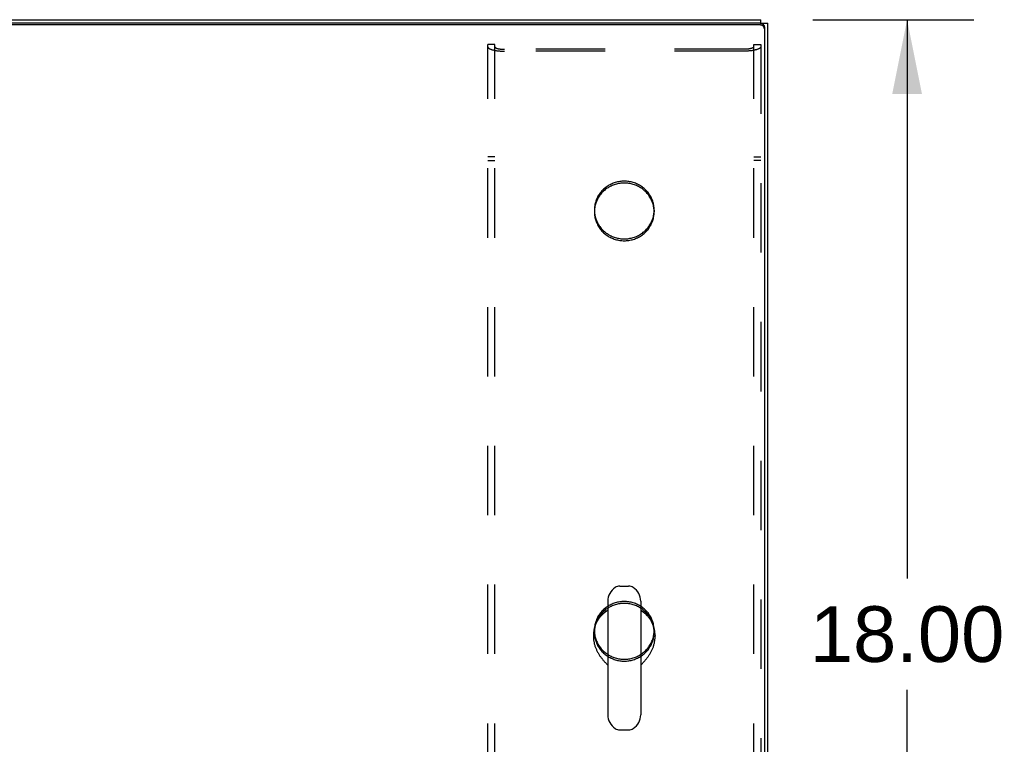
# Model space of a CAD drawing. Header units: inches. Extents: x 0 to 185, y 0 to 120.
# Tile 96 of 102: x 73 to 88, y 91 to 102. Entities that reach past the tile are written whole.
import ezdxf

# ---------------------------------------------------------------- set-up
doc = ezdxf.new("R2010")
doc.units = ezdxf.units.IN
doc.header["$LTSCALE"] = 10.163043
doc.header["$MEASUREMENT"] = 0
doc.linetypes.add('HIDDEN', pattern=[0.2, 0.1, -0.1])
doc.layers.get('0').update_dxf_attribs({"linetype": 'CONTINUOUS'})
for name, color, linetype in [('02___PRT_ALL_AXES', 7, 'CONTINUOUS'), ('DEFAULT_2', 8, 'HIDDEN'), ('DIMENSIONS', 7, 'CONTINUOUS')]:
    doc.layers.add(name, color=color, linetype=linetype)
doc.styles.get("Standard").update_dxf_attribs({"font": 'arial.ttf'})
doc.dimstyles.new('DIMSTYLE_1', dxfattribs={"dimtxt": 0.815217, "dimasz": 1.086957, "dimexe": 0.09, "dimexo": 0.07, "dimgap": 0.0375, "dimtad": 0, "dimtih": 1, "dimtoh": 1, "dimzin": 4, "dimdsep": 46, "dimtxsty": 'Standard', "dimblk": '_FILLED', "dimblk1": '_FILLED', "dimblk2": '_FILLED', "dimcen": 0.09, "dimazin": 1, "dimtfac": 1, "dimtofl": 0, "dimtmove": 0, "dimatfit": 3, "dimldrblk": '_FILLED', "dimfxl": 0, "dimtolj": 1, "dimtzin": 4, "dimarcsym": 0})

# ---------------------------------------------------------------- blocks, each defined once
blk = doc.blocks.new('_FILLED')
at = {"color": 0, "linetype": 'ByBlock'}
blk.add_solid([(0, 0), (-1, 0.2), (-1, -0.2)], dxfattribs=at)
blk = doc.blocks.new('*D8')
at = {"layer": 'DIMENSIONS', "color": 2, "linetype": 'Continuous'}
for p, q in [((84.929, 101.566), (87.289, 101.566)), ((86.311, 101.566), (86.311, 93.381)), ((86.311, 83.566), (86.311, 91.751)), ((84.786, 83.566), (87.289, 83.566))]:
    blk.add_line(p, q, dxfattribs=at)
at = {"layer": 'DIMENSIONS', "color": 2, "linetype": 'Continuous', "xscale": 1.0869565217, "yscale": 1.0869565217, "zscale": 1.0869565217}
for p, rotation in [((86.311, 101.566), 90), ((86.311, 83.566), 270)]:
    blk.add_blockref('_FILLED', p, dxfattribs=dict(at, rotation=rotation))
at = {"layer": 'DIMENSIONS', "color": 2, "linetype": 'Continuous', "insert": (86.311, 92.973), "char_height": 0.8152, "width": 2.84872, "attachment_point": 2, "line_spacing_factor": 0.9}
blk.add_mtext('18.00', dxfattribs=at)

msp = doc.modelspace()

# ---------------------------------------------------------------- linework, layer by layer
at = {"color": 3, "linetype": 'Continuous'}
for p, q in [((35.376, 101.566), (84.168, 101.566)), ((84.16, 101.516), (35.384, 101.516)), ((84.16, 101.516), (84.165, 101.516)), ((84.272, 83.812), (84.272, 101.514))]:
    msp.add_line(p, q, dxfattribs=at)
at = {"color": 7, "linetype": 'Continuous'}
for p, q in [((84.168, 101.516), (84.168, 101.566)), ((84.16, 101.489), (35.384, 101.489)), ((84.175, 101.514), (84.272, 101.514)), ((84.22, 101.458), (84.22, 83.752)), ((82.104, 93.269), (82.232, 93.269)), ((81.926, 93.047), (81.926, 91.384)), ((82.409, 93.047), (82.409, 91.384)), ((81.716, 92.543), (81.716, 92.533)), ((82.62, 92.543), (82.62, 92.533)), ((82.409, 92.114), (82.418, 92.122)), ((82.104, 91.161), (82.232, 91.161))]:
    msp.add_line(p, q, dxfattribs=at)
for points in [[(84.217, 101.449), (84.215, 101.453), (84.213, 101.457), (84.211, 101.461), (84.208, 101.465), (84.205, 101.469), (84.202, 101.472), (84.199, 101.475), (84.195, 101.478), (84.191, 101.48), (84.187, 101.483), (84.183, 101.484), (84.178, 101.486), (84.174, 101.487), (84.169, 101.488), (84.165, 101.489), (84.16, 101.489)], [(84.22, 101.431), (84.22, 101.435), (84.219, 101.44), (84.218, 101.444), (84.217, 101.449)], [(81.83, 92.834), (81.837, 92.843), (81.858, 92.865), (81.881, 92.885), (81.906, 92.904), (81.926, 92.918)], [(81.926, 92.913), (81.924, 92.912), (81.914, 92.905), (81.904, 92.898), (81.894, 92.891), (81.884, 92.884), (81.875, 92.877), (81.866, 92.869), (81.857, 92.861), (81.848, 92.852), (81.839, 92.844), (81.831, 92.835)], [(82.409, 92.918), (82.43, 92.904), (82.454, 92.885), (82.477, 92.865), (82.498, 92.843), (82.506, 92.834)], [(82.513, 92.826), (82.505, 92.835), (82.496, 92.844), (82.488, 92.852), (82.479, 92.861), (82.47, 92.869), (82.461, 92.877), (82.451, 92.884), (82.442, 92.891), (82.432, 92.899), (82.422, 92.905), (82.412, 92.912), (82.409, 92.913)], [(81.831, 92.835), (81.823, 92.826), (81.815, 92.817), (81.808, 92.808), (81.8, 92.798), (81.793, 92.788), (81.787, 92.778), (81.78, 92.768), (81.774, 92.758), (81.768, 92.748), (81.763, 92.737), (81.757, 92.726), (81.752, 92.716), (81.748, 92.705), (81.743, 92.693), (81.739, 92.682), (81.736, 92.671), (81.732, 92.66), (81.729, 92.648), (81.726, 92.637), (81.724, 92.625), (81.722, 92.613), (81.72, 92.602), (81.718, 92.59), (81.717, 92.578), (81.717, 92.566), (81.716, 92.554), (81.716, 92.543)], [(82.62, 92.543), (82.62, 92.554), (82.619, 92.566), (82.618, 92.578), (82.617, 92.59), (82.616, 92.602), (82.614, 92.613), (82.612, 92.625), (82.609, 92.637), (82.607, 92.648), (82.603, 92.66), (82.6, 92.671), (82.596, 92.682), (82.592, 92.693), (82.588, 92.705), (82.583, 92.715), (82.578, 92.726), (82.573, 92.737), (82.567, 92.748), (82.562, 92.758), (82.555, 92.768), (82.549, 92.778), (82.542, 92.788), (82.535, 92.798), (82.528, 92.808), (82.52, 92.817), (82.513, 92.826)], [(81.716, 92.533), (81.716, 92.523), (81.716, 92.512), (81.717, 92.501), (81.718, 92.49), (81.719, 92.479), (81.721, 92.468), (81.722, 92.457), (81.725, 92.446), (81.727, 92.435), (81.729, 92.424), (81.732, 92.413), (81.735, 92.402), (81.739, 92.391), (81.742, 92.381), (81.746, 92.37), (81.75, 92.36), (81.754, 92.349), (81.759, 92.339), (81.763, 92.329), (81.768, 92.319), (81.773, 92.309), (81.778, 92.299), (81.784, 92.29), (81.789, 92.28), (81.795, 92.271), (81.8, 92.262), (81.806, 92.253), (81.812, 92.244), (81.818, 92.236), (81.824, 92.227), (81.831, 92.219), (81.837, 92.211), (81.843, 92.204), (81.849, 92.196), (81.855, 92.189), (81.861, 92.181), (81.868, 92.175), (81.874, 92.168), (81.88, 92.161), (81.885, 92.155), (81.891, 92.149), (81.897, 92.143), (81.902, 92.137), (81.908, 92.132), (81.913, 92.127), (81.918, 92.122), (81.926, 92.114)], [(82.418, 92.122), (82.423, 92.127), (82.428, 92.132), (82.433, 92.137), (82.439, 92.143), (82.445, 92.149), (82.45, 92.155), (82.456, 92.161), (82.462, 92.168), (82.468, 92.175), (82.474, 92.182), (82.48, 92.189), (82.487, 92.196), (82.493, 92.204), (82.499, 92.211), (82.505, 92.219), (82.511, 92.227), (82.517, 92.236), (82.523, 92.244), (82.529, 92.253), (82.535, 92.262), (82.541, 92.271), (82.547, 92.28), (82.552, 92.29), (82.557, 92.299), (82.563, 92.309), (82.568, 92.319), (82.572, 92.329), (82.577, 92.339), (82.581, 92.349), (82.586, 92.36), (82.59, 92.37), (82.594, 92.381), (82.597, 92.391), (82.6, 92.402), (82.603, 92.413), (82.606, 92.424), (82.609, 92.435), (82.611, 92.446), (82.613, 92.457), (82.615, 92.468), (82.616, 92.479), (82.618, 92.49), (82.619, 92.501), (82.619, 92.512), (82.62, 92.523), (82.62, 92.533)]]:
    msp.add_lwpolyline(points, dxfattribs=at)
at = {"color": 3, "linetype": 'Continuous'}
msp.add_lwpolyline([(84.165, 101.516), (84.169, 101.515), (84.174, 101.514), (84.178, 101.513), (84.183, 101.511), (84.187, 101.509), (84.191, 101.507), (84.195, 101.505), (84.199, 101.502), (84.202, 101.499), (84.205, 101.495), (84.208, 101.492), (84.211, 101.488), (84.213, 101.484), (84.215, 101.48), (84.217, 101.476), (84.218, 101.471), (84.219, 101.467), (84.22, 101.462), (84.22, 101.458)], dxfattribs=at)
at = {"color": 7, "linetype": 'Continuous'}
for centre, radius, start, end in [((82.168, 93.047), 0.241, 123.1848, 180), ((82.104, 93.144), 0.125, 90, 123.1848), ((82.232, 93.144), 0.125, 56.8152, 90), ((82.168, 93.047), 0.241, 0, 56.8152), ((82.168, 91.384), 0.241, 180, 236.8152), ((82.168, 91.384), 0.241, 303.1848, 360), ((82.104, 91.286), 0.125, 236.8152, 270), ((82.232, 91.286), 0.125, 270, 303.1848)]:
    msp.add_arc(centre, radius, start, end, dxfattribs=at)
at = {"layer": '02___PRT_ALL_AXES', "color": 8, "linetype": 'HIDDEN'}
for p, q in [((81.73, 98.777), (81.73, 98.751)), ((82.605, 98.777), (82.605, 98.751)), ((81.73, 92.62), (81.73, 92.593)), ((82.605, 92.62), (82.605, 92.593))]:
    msp.add_line(p, q, dxfattribs=at)
for points in [[(82.168, 99.2), (82.151, 99.2), (82.134, 99.199), (82.118, 99.197), (82.101, 99.195), (82.085, 99.192), (82.068, 99.189), (82.052, 99.185), (82.036, 99.18), (82.02, 99.175), (82.004, 99.169), (81.989, 99.163), (81.974, 99.156), (81.959, 99.149), (81.944, 99.141), (81.93, 99.132), (81.916, 99.123), (81.903, 99.114), (81.889, 99.103), (81.877, 99.093), (81.864, 99.082), (81.853, 99.07), (81.841, 99.059), (81.83, 99.046), (81.82, 99.034), (81.81, 99.021), (81.801, 99.007), (81.792, 98.993), (81.783, 98.979), (81.776, 98.965), (81.769, 98.95), (81.762, 98.935), (81.756, 98.92), (81.751, 98.905), (81.746, 98.889), (81.742, 98.874), (81.738, 98.858), (81.735, 98.842), (81.733, 98.826), (81.732, 98.81), (81.731, 98.794), (81.73, 98.777)], [(82.168, 99.173), (82.151, 99.173), (82.134, 99.172), (82.118, 99.17), (82.101, 99.168), (82.085, 99.165), (82.068, 99.162), (82.052, 99.158), (82.036, 99.153), (82.02, 99.148), (82.004, 99.142), (81.989, 99.136), (81.974, 99.129), (81.959, 99.122), (81.944, 99.114), (81.93, 99.105), (81.916, 99.096), (81.903, 99.087), (81.889, 99.077), (81.877, 99.066), (81.864, 99.055), (81.853, 99.044), (81.841, 99.032), (81.83, 99.019), (81.82, 99.007), (81.81, 98.994), (81.801, 98.98), (81.792, 98.966), (81.783, 98.952), (81.776, 98.938), (81.769, 98.923), (81.762, 98.908), (81.756, 98.893), (81.751, 98.878), (81.746, 98.862), (81.742, 98.847), (81.738, 98.831), (81.735, 98.815), (81.733, 98.799), (81.732, 98.783), (81.731, 98.767), (81.73, 98.751)], [(82.605, 98.777), (82.605, 98.794), (82.604, 98.81), (82.602, 98.826), (82.6, 98.842), (82.597, 98.858), (82.594, 98.874), (82.59, 98.889), (82.585, 98.905), (82.58, 98.92), (82.574, 98.935), (82.567, 98.95), (82.56, 98.965), (82.552, 98.979), (82.544, 98.993), (82.535, 99.007), (82.526, 99.021), (82.516, 99.034), (82.505, 99.046), (82.494, 99.059), (82.483, 99.07), (82.471, 99.082), (82.459, 99.093), (82.446, 99.103), (82.433, 99.114), (82.42, 99.123), (82.406, 99.132), (82.391, 99.141), (82.377, 99.149), (82.362, 99.156), (82.347, 99.163), (82.331, 99.169), (82.316, 99.175), (82.3, 99.18), (82.284, 99.185), (82.268, 99.189), (82.251, 99.192), (82.235, 99.195), (82.218, 99.197), (82.201, 99.199), (82.185, 99.2), (82.168, 99.2)], [(82.605, 98.751), (82.605, 98.767), (82.604, 98.783), (82.602, 98.799), (82.6, 98.815), (82.597, 98.831), (82.594, 98.847), (82.59, 98.862), (82.585, 98.878), (82.58, 98.893), (82.574, 98.908), (82.567, 98.923), (82.56, 98.938), (82.552, 98.952), (82.544, 98.966), (82.535, 98.98), (82.526, 98.994), (82.516, 99.007), (82.505, 99.019), (82.494, 99.032), (82.483, 99.044), (82.471, 99.055), (82.459, 99.066), (82.446, 99.077), (82.433, 99.087), (82.42, 99.096), (82.406, 99.105), (82.391, 99.114), (82.377, 99.122), (82.362, 99.129), (82.347, 99.136), (82.331, 99.142), (82.316, 99.148), (82.3, 99.153), (82.284, 99.158), (82.268, 99.162), (82.251, 99.165), (82.235, 99.168), (82.218, 99.17), (82.201, 99.172), (82.185, 99.173), (82.168, 99.173)], [(81.73, 98.777), (81.731, 98.761), (81.732, 98.745), (81.733, 98.729), (81.735, 98.713), (81.738, 98.697), (81.742, 98.681), (81.746, 98.665), (81.751, 98.65), (81.756, 98.635), (81.762, 98.619), (81.769, 98.605), (81.776, 98.59), (81.783, 98.576), (81.792, 98.561), (81.801, 98.548), (81.81, 98.534), (81.82, 98.521), (81.83, 98.509), (81.841, 98.496), (81.853, 98.484), (81.864, 98.473), (81.877, 98.462), (81.889, 98.451), (81.903, 98.441), (81.916, 98.432), (81.93, 98.423), (81.944, 98.414), (81.959, 98.406), (81.974, 98.399), (81.989, 98.392), (82.004, 98.385), (82.02, 98.38), (82.036, 98.375), (82.052, 98.37), (82.068, 98.366), (82.085, 98.363), (82.101, 98.36), (82.118, 98.358), (82.134, 98.356), (82.151, 98.355), (82.168, 98.355)], [(81.73, 98.751), (81.731, 98.734), (81.732, 98.718), (81.733, 98.702), (81.735, 98.686), (81.738, 98.67), (81.742, 98.654), (81.746, 98.639), (81.751, 98.623), (81.756, 98.608), (81.762, 98.593), (81.769, 98.578), (81.776, 98.563), (81.783, 98.549), (81.792, 98.535), (81.801, 98.521), (81.81, 98.507), (81.82, 98.494), (81.83, 98.482), (81.841, 98.469), (81.853, 98.457), (81.864, 98.446), (81.877, 98.435), (81.889, 98.424), (81.903, 98.414), (81.916, 98.405), (81.93, 98.396), (81.944, 98.387), (81.959, 98.379), (81.974, 98.372), (81.989, 98.365), (82.004, 98.359), (82.02, 98.353), (82.036, 98.348), (82.052, 98.343), (82.068, 98.339), (82.085, 98.336), (82.101, 98.333), (82.118, 98.331), (82.134, 98.329), (82.151, 98.328), (82.168, 98.328)], [(82.168, 98.355), (82.185, 98.355), (82.201, 98.356), (82.218, 98.358), (82.235, 98.36), (82.251, 98.363), (82.268, 98.366), (82.284, 98.37), (82.3, 98.375), (82.316, 98.38), (82.331, 98.385), (82.347, 98.392), (82.362, 98.399), (82.377, 98.406), (82.391, 98.414), (82.406, 98.423), (82.42, 98.432), (82.433, 98.441), (82.446, 98.451), (82.459, 98.462), (82.471, 98.473), (82.483, 98.484), (82.494, 98.496), (82.505, 98.509), (82.516, 98.521), (82.526, 98.534), (82.535, 98.548), (82.544, 98.561), (82.552, 98.576), (82.56, 98.59), (82.567, 98.605), (82.574, 98.619), (82.58, 98.635), (82.585, 98.65), (82.59, 98.665), (82.594, 98.681), (82.597, 98.697), (82.6, 98.713), (82.602, 98.729), (82.604, 98.745), (82.605, 98.761), (82.605, 98.777)], [(82.168, 98.328), (82.185, 98.328), (82.201, 98.329), (82.218, 98.331), (82.235, 98.333), (82.251, 98.336), (82.268, 98.339), (82.284, 98.343), (82.3, 98.348), (82.316, 98.353), (82.331, 98.359), (82.347, 98.365), (82.362, 98.372), (82.377, 98.379), (82.391, 98.387), (82.406, 98.396), (82.42, 98.405), (82.433, 98.414), (82.446, 98.424), (82.459, 98.435), (82.471, 98.446), (82.483, 98.457), (82.494, 98.469), (82.505, 98.482), (82.516, 98.494), (82.526, 98.507), (82.535, 98.521), (82.544, 98.535), (82.552, 98.549), (82.56, 98.563), (82.567, 98.578), (82.574, 98.593), (82.58, 98.608), (82.585, 98.623), (82.59, 98.639), (82.594, 98.654), (82.597, 98.67), (82.6, 98.686), (82.602, 98.702), (82.604, 98.718), (82.605, 98.734), (82.605, 98.751)], [(82.168, 93.042), (82.151, 93.042), (82.134, 93.041), (82.118, 93.039), (82.101, 93.037), (82.085, 93.035), (82.068, 93.031), (82.052, 93.027), (82.036, 93.023), (82.02, 93.017), (82.004, 93.012), (81.989, 93.005), (81.974, 92.998), (81.959, 92.991), (81.944, 92.983), (81.93, 92.974), (81.916, 92.965), (81.903, 92.956), (81.889, 92.946), (81.877, 92.935), (81.864, 92.924), (81.853, 92.913), (81.841, 92.901), (81.83, 92.889), (81.82, 92.876), (81.81, 92.863), (81.801, 92.849), (81.792, 92.836), (81.783, 92.822), (81.776, 92.807), (81.769, 92.793), (81.762, 92.778), (81.756, 92.762), (81.751, 92.747), (81.746, 92.732), (81.742, 92.716), (81.738, 92.7), (81.735, 92.684), (81.733, 92.668), (81.732, 92.652), (81.731, 92.636), (81.73, 92.62)], [(82.605, 92.62), (82.605, 92.636), (82.604, 92.652), (82.602, 92.668), (82.6, 92.684), (82.597, 92.7), (82.594, 92.716), (82.59, 92.732), (82.585, 92.747), (82.58, 92.762), (82.574, 92.778), (82.567, 92.793), (82.56, 92.807), (82.552, 92.822), (82.544, 92.836), (82.535, 92.849), (82.526, 92.863), (82.516, 92.876), (82.505, 92.889), (82.494, 92.901), (82.483, 92.913), (82.471, 92.924), (82.459, 92.935), (82.446, 92.946), (82.433, 92.956), (82.42, 92.965), (82.406, 92.974), (82.391, 92.983), (82.377, 92.991), (82.362, 92.998), (82.347, 93.005), (82.331, 93.012), (82.316, 93.017), (82.3, 93.023), (82.284, 93.027), (82.268, 93.031), (82.251, 93.035), (82.235, 93.037), (82.218, 93.039), (82.201, 93.041), (82.185, 93.042), (82.168, 93.042)], [(82.168, 93.015), (82.151, 93.015), (82.134, 93.014), (82.118, 93.013), (82.101, 93.01), (82.085, 93.008), (82.068, 93.004), (82.052, 93), (82.036, 92.996), (82.02, 92.99), (82.004, 92.985), (81.989, 92.978), (81.974, 92.971), (81.959, 92.964), (81.944, 92.956), (81.93, 92.947), (81.916, 92.938), (81.903, 92.929), (81.889, 92.919), (81.877, 92.908), (81.864, 92.897), (81.853, 92.886), (81.841, 92.874), (81.83, 92.862), (81.82, 92.849), (81.81, 92.836), (81.801, 92.822), (81.792, 92.809), (81.783, 92.795), (81.776, 92.78), (81.769, 92.766), (81.762, 92.751), (81.756, 92.736), (81.751, 92.72), (81.746, 92.705), (81.742, 92.689), (81.738, 92.673), (81.735, 92.657), (81.733, 92.641), (81.732, 92.625), (81.731, 92.609), (81.73, 92.593)], [(82.605, 92.593), (82.605, 92.609), (82.604, 92.625), (82.602, 92.641), (82.6, 92.657), (82.597, 92.673), (82.594, 92.689), (82.59, 92.705), (82.585, 92.72), (82.58, 92.736), (82.574, 92.751), (82.567, 92.766), (82.56, 92.78), (82.552, 92.795), (82.544, 92.809), (82.535, 92.822), (82.526, 92.836), (82.516, 92.849), (82.505, 92.862), (82.494, 92.874), (82.483, 92.886), (82.471, 92.897), (82.459, 92.908), (82.446, 92.919), (82.433, 92.929), (82.42, 92.938), (82.406, 92.947), (82.391, 92.956), (82.377, 92.964), (82.362, 92.971), (82.347, 92.978), (82.331, 92.985), (82.316, 92.99), (82.3, 92.996), (82.284, 93), (82.268, 93.004), (82.251, 93.008), (82.235, 93.01), (82.218, 93.013), (82.201, 93.014), (82.185, 93.015), (82.168, 93.015)], [(81.73, 92.62), (81.731, 92.603), (81.732, 92.587), (81.733, 92.571), (81.735, 92.555), (81.738, 92.539), (81.742, 92.523), (81.746, 92.508), (81.751, 92.492), (81.756, 92.477), (81.762, 92.462), (81.769, 92.447), (81.776, 92.432), (81.783, 92.418), (81.792, 92.404), (81.801, 92.39), (81.81, 92.377), (81.82, 92.363), (81.83, 92.351), (81.841, 92.338), (81.853, 92.327), (81.864, 92.315), (81.877, 92.304), (81.889, 92.294), (81.903, 92.284), (81.916, 92.274), (81.93, 92.265), (81.944, 92.256), (81.959, 92.248), (81.974, 92.241), (81.989, 92.234), (82.004, 92.228), (82.02, 92.222), (82.036, 92.217), (82.052, 92.212), (82.068, 92.208), (82.085, 92.205), (82.101, 92.202), (82.118, 92.2), (82.134, 92.198), (82.151, 92.197), (82.168, 92.197)], [(82.168, 92.197), (82.185, 92.197), (82.201, 92.198), (82.218, 92.2), (82.235, 92.202), (82.251, 92.205), (82.268, 92.208), (82.284, 92.212), (82.3, 92.217), (82.316, 92.222), (82.331, 92.228), (82.347, 92.234), (82.362, 92.241), (82.377, 92.248), (82.391, 92.256), (82.406, 92.265), (82.42, 92.274), (82.433, 92.284), (82.446, 92.294), (82.459, 92.304), (82.471, 92.315), (82.483, 92.327), (82.494, 92.338), (82.505, 92.351), (82.516, 92.363), (82.526, 92.377), (82.535, 92.39), (82.544, 92.404), (82.552, 92.418), (82.56, 92.432), (82.567, 92.447), (82.574, 92.462), (82.58, 92.477), (82.585, 92.492), (82.59, 92.508), (82.594, 92.523), (82.597, 92.539), (82.6, 92.555), (82.602, 92.571), (82.604, 92.587), (82.605, 92.603), (82.605, 92.62)], [(81.73, 92.593), (81.731, 92.577), (81.732, 92.56), (81.733, 92.544), (81.735, 92.528), (81.738, 92.512), (81.742, 92.496), (81.746, 92.481), (81.751, 92.465), (81.756, 92.45), (81.762, 92.435), (81.769, 92.42), (81.776, 92.405), (81.783, 92.391), (81.792, 92.377), (81.801, 92.363), (81.81, 92.35), (81.82, 92.337), (81.83, 92.324), (81.841, 92.312), (81.853, 92.3), (81.864, 92.288), (81.877, 92.277), (81.889, 92.267), (81.903, 92.257), (81.916, 92.247), (81.93, 92.238), (81.944, 92.229), (81.959, 92.221), (81.974, 92.214), (81.989, 92.207), (82.004, 92.201), (82.02, 92.195), (82.036, 92.19), (82.052, 92.185), (82.068, 92.181), (82.085, 92.178), (82.101, 92.175), (82.118, 92.173), (82.134, 92.171), (82.151, 92.17), (82.168, 92.17)], [(82.168, 92.17), (82.185, 92.17), (82.201, 92.171), (82.218, 92.173), (82.235, 92.175), (82.251, 92.178), (82.268, 92.181), (82.284, 92.185), (82.3, 92.19), (82.316, 92.195), (82.331, 92.201), (82.347, 92.207), (82.362, 92.214), (82.377, 92.221), (82.391, 92.229), (82.406, 92.238), (82.42, 92.247), (82.433, 92.257), (82.446, 92.267), (82.459, 92.277), (82.471, 92.288), (82.483, 92.3), (82.494, 92.312), (82.505, 92.324), (82.516, 92.337), (82.526, 92.35), (82.535, 92.363), (82.544, 92.377), (82.552, 92.391), (82.56, 92.405), (82.567, 92.42), (82.574, 92.435), (82.58, 92.45), (82.585, 92.465), (82.59, 92.481), (82.594, 92.496), (82.597, 92.512), (82.6, 92.528), (82.602, 92.544), (82.604, 92.56), (82.605, 92.577), (82.605, 92.593)]]:
    msp.add_lwpolyline(points, dxfattribs=at)
at = {"layer": 'DEFAULT_2', "color": 8, "linetype": 'HIDDEN'}
for p, q in [((80.272, 101.203), (80.168, 101.203)), ((80.168, 84.144), (80.168, 101.203)), ((80.272, 84.144), (80.272, 101.203)), ((83.921, 101.132), (80.414, 101.132)), ((84.064, 101.203), (84.168, 101.203)), ((84.064, 84.144), (84.064, 101.203)), ((84.168, 101.203), (84.168, 84.144)), ((83.921, 101.105), (80.414, 101.105)), ((80.272, 99.557), (80.168, 99.557)), ((84.064, 99.557), (84.168, 99.557)), ((80.168, 99.504), (80.272, 99.504)), ((84.168, 99.504), (84.064, 99.504))]:
    msp.add_line(p, q, dxfattribs=at)
for points in [[(80.168, 101.169), (80.168, 101.166), (80.169, 101.163), (80.17, 101.16), (80.172, 101.158), (80.174, 101.155), (80.176, 101.152), (80.179, 101.15), (80.183, 101.147), (80.187, 101.144), (80.191, 101.142), (80.196, 101.139), (80.201, 101.137), (80.206, 101.134), (80.212, 101.132), (80.219, 101.13), (80.225, 101.128), (80.233, 101.126), (80.24, 101.124), (80.248, 101.122), (80.256, 101.12), (80.264, 101.118), (80.273, 101.116), (80.282, 101.115), (80.291, 101.113), (80.301, 101.112), (80.31, 101.111), (80.32, 101.11), (80.33, 101.109), (80.34, 101.108), (80.351, 101.107), (80.361, 101.106), (80.372, 101.106), (80.382, 101.105), (80.393, 101.105), (80.404, 101.105), (80.414, 101.105)], [(80.272, 101.169), (80.272, 101.167), (80.272, 101.166), (80.273, 101.164), (80.274, 101.162), (80.275, 101.161), (80.277, 101.159), (80.278, 101.158), (80.28, 101.156), (80.283, 101.155), (80.285, 101.153), (80.288, 101.152), (80.291, 101.15), (80.294, 101.149), (80.298, 101.148), (80.301, 101.146), (80.305, 101.145), (80.309, 101.144), (80.314, 101.143), (80.318, 101.142), (80.323, 101.14), (80.328, 101.139), (80.333, 101.139), (80.338, 101.138), (80.343, 101.137), (80.349, 101.136), (80.354, 101.135), (80.36, 101.135), (80.366, 101.134), (80.371, 101.134), (80.377, 101.133), (80.383, 101.133), (80.39, 101.132), (80.396, 101.132), (80.402, 101.132), (80.408, 101.132), (80.414, 101.132)], [(84.064, 101.169), (84.064, 101.167), (84.063, 101.166), (84.063, 101.164), (84.062, 101.162), (84.06, 101.161), (84.059, 101.159), (84.057, 101.158), (84.055, 101.156), (84.053, 101.155), (84.05, 101.153), (84.048, 101.152), (84.045, 101.15), (84.042, 101.149), (84.038, 101.148), (84.034, 101.146), (84.031, 101.145), (84.026, 101.144), (84.022, 101.143), (84.018, 101.142), (84.013, 101.14), (84.008, 101.139), (84.003, 101.139), (83.998, 101.138), (83.993, 101.137), (83.987, 101.136), (83.982, 101.135), (83.976, 101.135), (83.97, 101.134), (83.964, 101.134), (83.958, 101.133), (83.952, 101.133), (83.946, 101.132), (83.94, 101.132), (83.934, 101.132), (83.928, 101.132), (83.921, 101.132)], [(84.168, 101.169), (84.168, 101.166), (84.167, 101.163), (84.166, 101.16), (84.164, 101.158), (84.162, 101.155), (84.159, 101.152), (84.156, 101.15), (84.153, 101.147), (84.149, 101.144), (84.145, 101.142), (84.14, 101.139), (84.135, 101.137), (84.129, 101.134), (84.123, 101.132), (84.117, 101.13), (84.11, 101.128), (84.103, 101.126), (84.096, 101.124), (84.088, 101.122), (84.08, 101.12), (84.071, 101.118), (84.063, 101.116), (84.054, 101.115), (84.045, 101.113), (84.035, 101.112), (84.026, 101.111), (84.016, 101.11), (84.006, 101.109), (83.995, 101.108), (83.985, 101.107), (83.975, 101.106), (83.964, 101.106), (83.954, 101.105), (83.943, 101.105), (83.932, 101.105), (83.921, 101.105)]]:
    msp.add_lwpolyline(points, dxfattribs=at)

# ---------------------------------------------------------------- dimensions: what is measured, and where the dimension line sits
at = {"layer": 'DIMENSIONS', "color": 2, "linetype": 'Continuous'}
dim = msp.add_linear_dim(base=(86.311, 83.566), p1=(84.859, 101.566), p2=(84.716, 83.566), angle=270, dimstyle='DIMSTYLE_1', dxfattribs=at)
dim.commit()
dim.dimension.update_dxf_attribs({"geometry": '*D8', "text_midpoint": (86.346, 92.561), "dimtype": 160})

doc.saveas('drawing.dxf')
